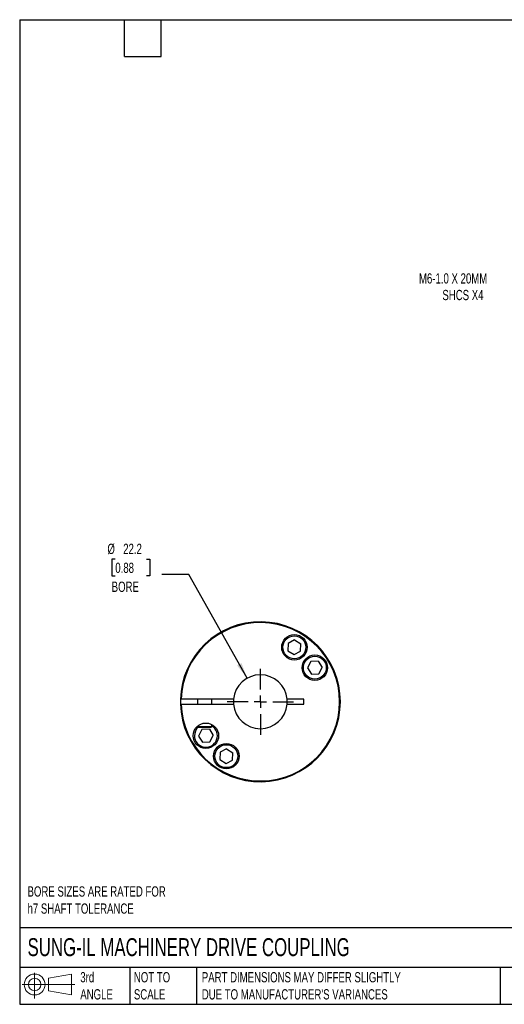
# Model space of a CAD drawing. Header units: millimetres. Extents: x 13 to 546, y 13 to 419.
# Tile 1 of 3: x 13 to 213, y 13 to 419. Entities that reach past the tile are written whole.
import ezdxf

# ---------------------------------------------------------------- set-up
doc = ezdxf.new("R2010")
doc.units = ezdxf.units.MM
doc.header["$LTSCALE"] = 2
doc.linetypes.add('SLD-Center', pattern=[19.05, 15.24, -1.27, 1.27, -1.27])
doc.linetypes.add('SLD-Solid', pattern=[0])
doc.layers.add('CENTER', color=40, linetype='SLD-Center')
doc.layers.add('SLD-DEFPOINTS', color=7, linetype='Continuous')
doc.layers.add('DIMENSIONS', color=140, linetype='SLD-Solid', lineweight=25)
doc.layers.add('TEXT', color=140, linetype='SLD-Solid', lineweight=25)
doc.styles.add('SLDTEXTSTYLE0', font='TXT', dxfattribs={"width": 0.7})
doc.dimstyles.new('SLDDIMSTYLE2', dxfattribs={"dimtxt": 4.316016, "dimasz": 6.604, "dimexe": 0, "dimexo": 0.0625, "dimgap": 1.079004, "dimtad": 0, "dimtih": 1, "dimtoh": 1, "dimdec": 1, "dimrnd": 1e-09, "dimzin": 12, "dimdsep": 46, "dimtxsty": 'SLDTEXTSTYLE0', "dimsah": 1, "dimcen": 0, "dimadec": 0, "dimazin": 3, "dimtfac": 1, "dimtdec": 1, "dimtofl": 0, "dimtmove": 0, "dimatfit": 3, "dimfxl": 0, "dimfrac": 2, "dimtolj": 1, "dimtzin": 12, "dimarcsym": 0})
doc.dimstyles.new('SLDDIMSTYLE4', dxfattribs={"dimtxt": 4.316016, "dimasz": 6.604, "dimexe": 0, "dimexo": 0.0625, "dimgap": 1.079004, "dimtad": 0, "dimtih": 1, "dimtoh": 1, "dimdec": 1, "dimrnd": 1e-09, "dimzin": 12, "dimdsep": 46, "dimtxsty": 'SLDTEXTSTYLE0', "dimsah": 1, "dimcen": 0, "dimadec": 0, "dimazin": 3, "dimtfac": 1, "dimtdec": 1, "dimtofl": 0, "dimtmove": 0, "dimatfit": 3, "dimfxl": 0, "dimfrac": 2, "dimtolj": 1, "dimtzin": 12, "dimarcsym": 0})

# ---------------------------------------------------------------- blocks, each defined once
blk = doc.blocks.new('Block11')
at = {"color": 7, "linetype": 'SLD-Solid', "lineweight": 18}
for p, q in [((5.18, 10.62), (5.18, 0)), ((10.96, 8.33), (20.35, 10.06)), ((10.96, 3.19), (10.96, 8.33)), ((20.35, 10.06), (20.35, 1.46)), ((0, 5.76), (21.75, 5.76)), ((10.96, 3.19), (20.35, 1.46))]:
    blk.add_line(p, q, dxfattribs=at)
for radius in [4.3, 2.57]:
    blk.add_circle((5.18, 5.76), radius, dxfattribs=at)
blk = doc.blocks.new('Block12')
at = {"layer": 'SLD-DEFPOINTS'}
blk.add_blockref('Block11', (0, 0), dxfattribs=at)
blk = doc.blocks.new('_D_7')
at = {"layer": 'DIMENSIONS'}
for p, q in [((249.16, 334.41), (236.39, 308.98)), ((236.39, 308.98), (225.27, 308.98))]:
    blk.add_line(p, q, dxfattribs=at)
blk.add_solid([(249.16, 334.41), (245.29, 328.97), (247.11, 328.06)], dxfattribs=at)
at = {"layer": 'DIMENSIONS', "attachment_point": 1, "style": 'SLDTEXTSTYLE0'}
for s, insert, char_height in [('M6-1.0 X 20MM', (177.42, 314.43), 4.2333), ('SHCS X4', (187.09, 307.58), 4.233)]:
    blk.add_mtext(s, dxfattribs=dict(at, insert=insert, char_height=char_height))
blk = doc.blocks.new('_D_8')
at = {"layer": 'DIMENSIONS'}
for p, q in [((52.14, 196.38), (50.7, 196.38)), ((50.7, 196.38), (50.7, 189.52)), ((64.97, 196.38), (66.42, 196.38)), ((66.42, 196.38), (66.42, 189.52)), ((50.7, 189.52), (52.14, 189.52)), ((66.42, 189.52), (64.97, 189.52)), ((82.52, 190.11), (71.4, 190.11)), ((106.55, 147.28), (82.52, 190.11))]:
    blk.add_line(p, q, dxfattribs=at)
blk.add_solid([(106.55, 147.28), (104.2, 153.53), (102.43, 152.54)], dxfattribs=at)
at = {"layer": 'DIMENSIONS', "char_height": 4.233, "attachment_point": 1, "style": 'SLDTEXTSTYLE0'}
for s, insert in [('%%c', (48.89, 202.8)), ('22.2', (55.4, 202.8)), ('0.88', (52.14, 194.98)), ('BORE', (50.65, 187.15))]:
    blk.add_mtext(s, dxfattribs=dict(at, insert=insert))
blk = doc.blocks.new('SW_CENTERMARKSYMBOL_3')
at = {"layer": 'CENTER', "color": 0}
for p, q in [((0, 5.08), (0, 13.6525)), ((-5.08, 0), (-13.6525, 0)), ((0, 0), (-2.54, 0)), ((0, 0), (0, 2.54)), ((0, 0), (0, -2.54)), ((0, 0), (2.54, 0)), ((5.08, 0), (13.6525, 0)), ((0, -5.08), (0, -13.6525))]:
    blk.add_line(p, q, dxfattribs=at)

msp = doc.modelspace()

# ---------------------------------------------------------------- linework, layer by layer
for p, q in [((126.14, 163.09), (123.46, 161.66)), ((126.14, 163.09), (128.71, 161.48)), ((123.46, 161.66), (123.35, 158.64)), ((123.35, 158.64), (125.92, 157.03)), ((128.6, 158.45), (128.71, 161.48)), ((125.92, 157.03), (128.6, 158.45)), ((132.85, 154.2), (131.43, 151.52)), ((131.43, 151.52), (133.04, 148.95)), ((135.88, 154.3), (132.85, 154.2)), ((135.88, 154.3), (137.49, 151.73)), ((136.07, 149.06), (137.49, 151.73)), ((133.04, 148.95), (136.07, 149.06)), ((100.92, 138.58), (79.3, 138.58)), ((85.99, 138.58), (85.99, 136.58)), ((91.99, 136.58), (91.99, 138.58)), ((129.99, 138.58), (123.05, 138.58)), ((129.99, 136.58), (129.99, 138.58)), ((79.3, 136.58), (100.92, 136.58)), ((123.05, 136.58), (129.99, 136.58)), ((85.99, 127.43), (85.99, 127.38)), ((85.99, 127.38), (86.29, 127.08)), ((85.99, 127.38), (88.99, 127.38)), ((86.29, 127.08), (88.99, 127.08)), ((87.91, 126.11), (86.48, 123.44)), ((90.94, 126.22), (87.91, 126.11)), ((88.99, 127.38), (91.99, 127.38)), ((88.99, 127.08), (91.69, 127.08)), ((90.94, 126.22), (92.54, 123.65)), ((91.69, 127.08), (91.99, 127.38)), ((91.99, 127.38), (91.99, 128.17)), ((86.48, 123.44), (88.09, 120.87)), ((91.12, 120.97), (92.54, 123.65)), ((88.09, 120.87), (91.12, 120.97)), ((98.05, 118.14), (95.37, 116.72)), ((98.05, 118.14), (100.62, 116.53)), ((95.37, 116.72), (95.27, 113.69)), ((100.51, 113.51), (100.62, 116.53)), ((95.27, 113.69), (97.84, 112.08)), ((97.84, 112.08), (100.51, 113.51))]:
    msp.add_line(p, q)
at = {"flags": 128}
msp.add_lwpolyline([(79, 138.58), (78.99, 138.16), (79, 136.58)], dxfattribs=at)
for centre, radius in [((126.03, 160.06), 5.25), ((126.03, 160.06), 4.72), ((134.46, 151.63), 5.25), ((134.46, 151.63), 4.72), ((89.51, 123.54), 5.25), ((97.94, 115.11), 5.25), ((97.94, 115.11), 4.73)]:
    msp.add_circle(centre, radius)
for centre, radius, start, end in [((111.99, 137.58), 33, 181.7365, 178.2635), ((111.99, 137.58), 32.7, 181.7524, 178.2476), ((111.99, 137.58), 11.11, 5.163, 174.837), ((111.99, 137.58), 11.11, 174.837, 185.163), ((111.99, 137.58), 11.11, 354.837, 5.163), ((111.99, 137.58), 11.11, 185.163, 354.837), ((89.51, 123.54), 4.73, 180, 58.4364), ((89.51, 123.54), 4.73, 131.4259, 180)]:
    msp.add_arc(centre, radius, start, end)
for points in [[(79.3, 138.58), (79.22, 138.58), (79.15, 138.58), (79.04, 138.58), (79, 138.58), (79, 138.58)], [(79, 136.58), (79, 136.58), (79.03, 136.58), (79.15, 136.58), (79.22, 136.58), (79.3, 136.58)]]:
    msp.add_open_spline(points, degree=3, knots=[0, 0, 0, 0, 0.5, 0.5, 1, 1, 1, 1])
at = {"layer": 'TEXT'}
for p, q in [((12.7, 419.1), (546.1, 419.1)), ((12.7, 419.1), (12.7, 12.7)), ((55.88, 403.86), (55.88, 419.1)), ((71.12, 403.86), (71.12, 419.1)), ((55.88, 403.86), (71.12, 403.86)), ((546.1, 44.25), (12.7, 44.25)), ((546.1, 27.94), (12.7, 27.94)), ((58.09, 27.94), (58.09, 12.7)), ((85.67, 27.94), (85.67, 12.7)), ((210.97, 27.94), (210.97, 12.7)), ((12.7, 12.7), (546.1, 12.7))]:
    msp.add_line(p, q, dxfattribs=at)

# ---------------------------------------------------------------- block references
at = {"layer": 'CENTER'}
msp.add_blockref('SW_CENTERMARKSYMBOL_3', (111.99, 137.58), dxfattribs=at)
at = {"layer": 'SLD-DEFPOINTS'}
msp.add_blockref('Block12', (13.68, 15.11), dxfattribs=at)

# ---------------------------------------------------------------- texts
at = {"layer": 'TEXT', "attachment_point": 1, "style": 'SLDTEXTSTYLE0'}
for s, insert, char_height in [('BORE SIZES ARE RATED FOR^Jh7 SHAFT TOLERANCE', (15.93, 61.39), 4.2333), ('SUNG-IL MACHINERY DRIVE COUPLING', (15.93, 40), 7.4083), ('3rd^JANGLE', (37.7, 25.99), 4.233), ('NOT TO^JSCALE', (59.81, 25.99), 4.2333), ("PART DIMENSIONS MAY DIFFER SLIGHTLY ^JDUE TO MANUFACTURER'S VARIANCES", (87.83, 25.99), 4.2333)]:
    msp.add_mtext(s, dxfattribs=dict(at, insert=insert, char_height=char_height))

# ---------------------------------------------------------------- dimensions: what is measured, and where the dimension line sits
at = {"layer": 'DIMENSIONS'}
dim = msp.add_diameter_dim_2p(p1=(253.11, 342.28), p2=(249.16, 334.41), text='M6-1.0 X 20MM\\PSHCS X4', dimstyle='SLDDIMSTYLE4', override={"dimpost": '<>'}, dxfattribs=at)
dim.commit()
dim.dimension.update_dxf_attribs({"geometry": '_D_7', "text_midpoint": (199.76, 308.98), "dimtype": 163})
dim = msp.add_diameter_dim_2p(p1=(117.42, 127.89), p2=(106.55, 147.28), text='<>\\PBORE', dimstyle='SLDDIMSTYLE2', dxfattribs=at)
dim.commit()
dim.dimension.update_dxf_attribs({"geometry": '_D_8', "text_midpoint": (58.56, 192.34), "dimtype": 163})

doc.saveas('drawing.dxf')
